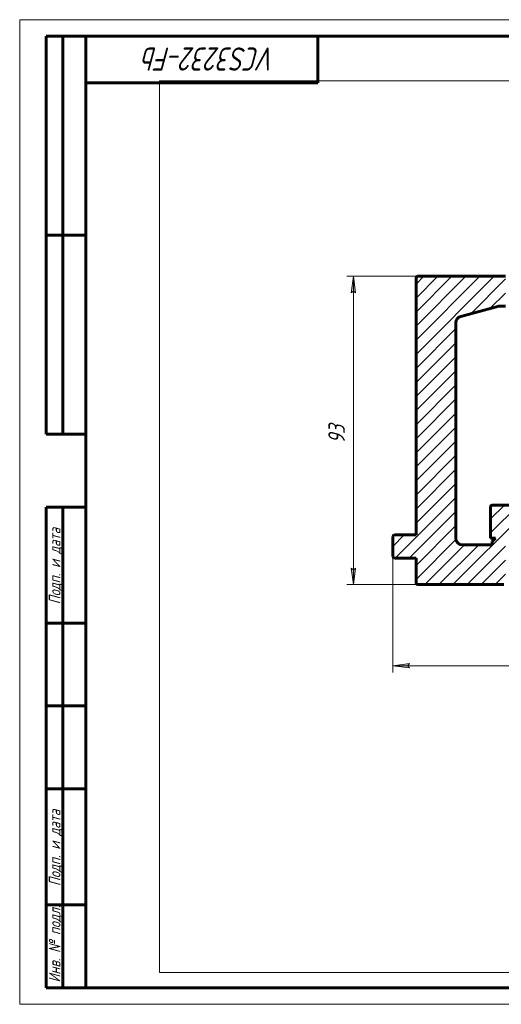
# Model space of a CAD drawing. Header units: millimetres. Extents: x 0 to 420, y 0 to 297.
# Tile 1 of 6: x 0 to 145, y 0 to 297. Entities that reach past the tile are written whole.
import ezdxf

# ---------------------------------------------------------------- set-up
doc = ezdxf.new("R2010")
doc.units = ezdxf.units.MM
for name, pattern in [('K5LT_BASIC', [0]), ('K5LT_THIN', [0]), ('K5LT_THIN_INCLUDED_TO_HATCHING', [0])]:
    doc.linetypes.add(name, pattern=pattern)
doc.layers.add('Системный слой', color=7, linetype='Continuous')
doc.layers.add('Системный слой (1)', color=7, linetype='Continuous', true_color=0x6c6c6c)
doc.styles.add('KDIMTEXTSTYLE', font='GOST_AU.SHX', dxfattribs={"width": 0.96, "oblique": 15, "height": 5})
doc.styles.add('KTEXTSTYLE', font='GOST_AU.SHX', dxfattribs={"width": 0.96, "height": 5})
doc.dimstyles.new('KDIMSTYLE (1.00)', dxfattribs={"dimtxt": 5, "dimasz": 1, "dimexe": 2, "dimexo": 0, "dimgap": 1, "dimtad": 1, "dimtxsty": 'KDIMTEXTSTYLE', "dimsah": 1, "dimcen": 0, "dimdle": 1, "dimadec": 0, "dimazin": 0, "dimtfac": 0.667, "dimtmove": 0, "dimatfit": 3, "dimfxl": 1, "dimtvp": 1, "dimtolj": 1, "dimtzin": 0, "dimarcsym": 0})

# ---------------------------------------------------------------- blocks, each defined once
blk = doc.blocks.new('U24')
at = {"layer": 'Системный слой (1)', "color": 7, "linetype": 'K5LT_THIN_INCLUDED_TO_HATCHING', "lineweight": 18, "true_color": 0xffffff}
for p, q in [((42.18, 278.59), (387.18, 278.59)), ((42.18, 9.59), (42.18, 278.59)), ((387.18, 278.59), (387.18, 9.59)), ((387.18, 9.59), (42.18, 9.59))]:
    blk.add_line(p, q, dxfattribs=at)
blk = doc.blocks.new('D0')
at = {"layer": 'Системный слой (1)'}
for points in [[(112.68, 102.12), (117.68, 102.78), (117.18, 102.12), (117.68, 101.46)], [(311.68, 101.46), (316.68, 102.12), (311.68, 102.78), (312.18, 102.12)]]:
    blk.add_hatch(color=7, dxfattribs=at).paths.add_polyline_path(points)
at = {"layer": 'Системный слой (1)', "color": 7, "linetype": 'K5LT_THIN', "lineweight": 18, "true_color": 0xffffff}
for p, q in [((112.68, 138.09), (112.68, 100.12)), ((316.68, 138.09), (316.68, 100.12)), ((112.68, 102.12), (117.68, 102.78)), ((117.68, 101.46), (112.68, 102.12)), ((117.68, 102.78), (117.18, 102.12)), ((117.18, 102.12), (117.68, 101.46)), ((312.18, 102.12), (311.68, 102.78)), ((311.68, 102.78), (316.68, 102.12)), ((316.68, 102.12), (311.68, 101.46)), ((311.68, 101.46), (312.18, 102.12))]:
    blk.add_line(p, q, dxfattribs=at)
blk.add_wipeout([(207.42, 103.12), (207.42, 110.5), (221.36, 110.5), (221.36, 103.12)]).dxf.layer = 'Системный слой (1)'
blk.add_line((112.68, 102.12), (316.68, 102.12), dxfattribs=at)
at = {"layer": 'Системный слой (1)', "color": 7, "char_height": 5, "attachment_point": 1, "style": 'KTEXTSTYLE'}
for s, insert in [('\\H5.0;\\W1.000;\\Q15;\\Q15;\\W0.965;∅', (207.42, 109.71)), ('\\H5.0;\\W1.000;\\Q15;\\Q15;\\W0.965;204', (210.72, 109.71))]:
    blk.add_mtext(s, dxfattribs=dict(at, insert=insert))
blk = doc.blocks.new('KDIMARROW_01')
at = {"layer": 'Системный слой'}
blk.add_hatch(color=0, dxfattribs=at).paths.add_polyline_path([(0, 0), (-5, 0.66), (-4.5, 0), (-5, -0.66)])
at = {"layer": 'Системный слой', "color": 0, "linetype": 'K5LT_THIN', "lineweight": 18}
for p, q in [((-4.5, 0), (-5, 0.66)), ((-5, 0.66), (0, 0)), ((0, 0), (-5, -0.66)), ((-5, -0.66), (-4.5, 0))]:
    blk.add_line(p, q, dxfattribs=at)
at = {"layer": 'Системный слой (1)', "color": 0, "linetype": 'K5LT_THIN', "lineweight": 18}
blk.add_line((214.68, 173.09), (213.68, 173.09), dxfattribs=at)
blk = doc.blocks.new('D2')
at = {"layer": 'Системный слой (1)'}
for points in [[(101.44, 214.59), (100.78, 219.59), (100.12, 214.59), (100.78, 215.09)], [(100.78, 126.59), (101.44, 131.59), (100.78, 131.09), (100.12, 131.59)]]:
    blk.add_hatch(color=7, dxfattribs=at).paths.add_polyline_path(points)
at = {"layer": 'Системный слой (1)', "color": 7, "linetype": 'K5LT_THIN', "lineweight": 18, "true_color": 0xffffff}
for p, q in [((133.43, 219.59), (98.78, 219.59)), ((100.12, 214.59), (100.78, 219.59)), ((100.78, 219.59), (101.44, 214.59)), ((100.78, 215.09), (100.12, 214.59)), ((101.44, 214.59), (100.78, 215.09)), ((100.78, 126.59), (100.12, 131.59)), ((100.12, 131.59), (100.78, 131.09)), ((100.78, 131.09), (101.44, 131.59)), ((101.44, 131.59), (100.78, 126.59)), ((133.18, 126.59), (98.78, 126.59))]:
    blk.add_line(p, q, dxfattribs=at)
blk.add_wipeout([(99.78, 169.14), (92.4, 169.14), (92.4, 176.73), (99.78, 176.73)]).dxf.layer = 'Системный слой (1)'
blk.add_line((100.78, 219.59), (100.78, 126.59), dxfattribs=at)
at = {"layer": 'Системный слой (1)', "color": 7, "insert": (93.19, 169.14), "char_height": 5, "attachment_point": 1, "rotation": 90, "style": 'KTEXTSTYLE'}
blk.add_mtext('\\H5.0;\\W1.000;\\Q15;\\Q15;\\W0.965;93', dxfattribs=at)
blk = doc.blocks.new('U25')
at = {"color": 7, "linetype": 'K5LT_THIN', "lineweight": 18, "true_color": 0xffffff}
for p, q in [((0, 0), (0, 297)), ((0, 297), (420, 297)), ((420, 0), (0, 0))]:
    blk.add_line(p, q, dxfattribs=at)
at = {"color": 143, "linetype": 'K5LT_BASIC', "lineweight": 60, "true_color": 0x33acca}
for p, q in [((8, 172), (8, 292)), ((20, 292), (8, 292)), ((13, 172), (13, 292)), ((20, 5), (20, 292)), ((20, 292), (415, 292)), ((90, 292), (90, 278)), ((90, 278), (20, 278)), ((20, 232), (8, 232)), ((20, 172), (8, 172)), ((8, 5), (8, 150)), ((20, 150), (8, 150)), ((13, 5), (13, 150)), ((20, 115), (8, 115)), ((20, 90), (8, 90)), ((20, 65), (8, 65)), ((20, 30), (8, 30)), ((20, 5), (8, 5)), ((415, 5), (20, 5))]:
    blk.add_line(p, q, dxfattribs=at)
at = {"color": 7, "attachment_point": 1, "style": 'KTEXTSTYLE'}
for s, insert, char_height, rotation in [('\\H5.0;\\W1.000;\\Q15;\\Q15;\\W0.965;\\H7.00;VCS3232-Fb', (77.39, 281.64), 7, 180), ('\\H5.0;\\W1.000;\\Q15;\\Q15;\\W0.965;\\H3.50;Подп. и дата', (8.82, 120.66), 3.5, 90), ('\\H5.0;\\W1.000;\\Q15;\\Q15;\\W0.965;\\H3.50;Подп. и дата', (8.82, 35.66), 3.5, 90), ('\\H5.0;\\W1.000;\\Q15;\\Q15;\\W0.965;\\H3.50;Инв. № подл.', (8.82, 6.57), 3.5, 90)]:
    blk.add_mtext(s, dxfattribs=dict(at, insert=insert, char_height=char_height, rotation=rotation))

msp = doc.modelspace()

# ---------------------------------------------------------------- hatches: boundary and pattern name
at = {"layer": 'Системный слой (1)'}
h = msp.add_hatch(dxfattribs=at)
h.set_pattern_fill('', angle=45, style=0, pattern_type=0)
h.set_pattern_definition([(45, (0, 0), (-2.12132, 2.12132), [])])
h.paths.add_polyline_path([(183.177, 150.589), (142.677, 150.589), (142.323, 150.443), (142.177, 150.089), (142.177, 140.589), (143.677, 140.589), (142.677, 139.589), (142.677, 138.589), (133.677, 138.589), (132.263, 139.175), (131.677, 140.589), (131.677, 205.571), (132.263, 206.985), (133.159, 207.503), (144.677, 210.589), (146.677, 210.589), (146.677, 219.589), (120.177, 219.589), (119.823, 219.443), (119.677, 219.089), (119.677, 141.589), (113.177, 141.589), (112.823, 141.443), (112.677, 141.089), (112.677, 135.089), (112.823, 134.735), (113.177, 134.589), (119.677, 134.589), (119.677, 127.089), (119.823, 126.735), (120.177, 126.589), (146.177, 126.589), (146.531, 126.735), (146.677, 127.089), (146.677, 140.589), (147.677, 140.589), (147.677, 141.089), (147.823, 141.443), (148.177, 141.589), (281.177, 141.589), (281.531, 141.443), (281.677, 141.089), (281.677, 140.589), (282.677, 140.589), (282.677, 127.089), (282.823, 126.735), (283.177, 126.589), (309.177, 126.589), (309.531, 126.735), (309.677, 127.089), (309.677, 134.589), (316.177, 134.589), (316.531, 134.735), (316.677, 135.089), (316.677, 141.089), (316.531, 141.443), (316.177, 141.589), (309.677, 141.589), (309.677, 219.089), (309.531, 219.443), (309.177, 219.589), (282.677, 219.589), (282.677, 210.589), (284.677, 210.589), (296.195, 207.503), (297.409, 206.571), (297.677, 205.571), (297.677, 140.589), (297.091, 139.175), (295.677, 138.589), (286.677, 138.589), (286.677, 139.589), (285.677, 140.589), (287.177, 140.589), (287.177, 150.089), (287.031, 150.443), (286.677, 150.589), (241.677, 150.589), (236.677, 150.589), (236.677, 157.089), (236.531, 157.443), (236.177, 157.589), (224.677, 157.589), (224.677, 208.589), (236.677, 208.589), (236.677, 210.589), (237.177, 210.589), (237.237, 209.859), (238.233, 207.692), (240.201, 206.338), (242.587, 206.182), (244.739, 207.291), (245.997, 209.327), (246.177, 210.589), (247.177, 210.589), (247.177, 218.589), (224.677, 218.589), (224.677, 217.589), (204.677, 217.589), (204.677, 218.589), (182.177, 218.589), (182.177, 210.589), (192.677, 210.589), (192.677, 208.589), (204.677, 208.589), (204.677, 157.589), (193.177, 157.589), (192.823, 157.443), (192.677, 157.089), (192.677, 150.589), (192.177, 150.589), (191.641, 152.719), (189.762, 154.577), (187.386, 155.08), (185.123, 154.294), (183.581, 152.452)])
h.paths.add_polyline_path([(241.677, 150.589), (243.54, 150.993), (245.384, 152.538), (246.169, 154.82), (245.661, 157.182), (244.002, 158.942), (241.647, 159.589), (239.296, 158.907), (237.676, 157.148), (237.186, 154.8), (237.981, 152.522), (239.887, 150.96)])
h.paths.add_polyline_path([(188.574, 201.679), (190.075, 202.281), (191.799, 204.284), (192.126, 206.762), (191.146, 208.955), (189.169, 210.334), (186.761, 210.495), (184.612, 209.384), (183.317, 207.204), (183.38, 204.754), (184.678, 202.734), (186.993, 201.641)])
h.paths.add_polyline_path([(187.677, 156.714), (190.001, 157.36), (191.658, 159.116), (192.169, 161.482), (191.392, 163.754), (189.551, 165.305), (187.172, 165.686), (184.96, 164.801), (183.427, 162.691), (183.282, 160.247), (184.396, 158.134), (186.605, 156.844)])
h.paths.add_polyline_path([(241.677, 164.464), (244.001, 165.11), (245.659, 166.868), (246.159, 169.367), (245.247, 171.703), (243.217, 173.192), (240.703, 173.357), (238.533, 172.183), (237.307, 170.039), (237.393, 167.588), (238.703, 165.587), (241.012, 164.513)])
h.paths.add_polyline_path([(187.677, 172.214), (190.001, 172.86), (191.658, 174.616), (192.169, 176.982), (191.392, 179.254), (189.551, 180.805), (187.172, 181.186), (184.96, 180.301), (183.427, 178.191), (183.282, 175.747), (184.396, 173.634), (186.605, 172.344)])
h.paths.add_polyline_path([(241.677, 179.964), (244.001, 180.61), (245.659, 182.368), (246.159, 184.867), (245.247, 187.203), (243.217, 188.692), (240.703, 188.857), (238.533, 187.683), (237.307, 185.539), (237.393, 183.088), (238.703, 181.087), (241.012, 180.013)])
h.paths.add_polyline_path([(187.677, 187.714), (190.001, 188.36), (191.658, 190.116), (192.169, 192.482), (191.392, 194.754), (189.551, 196.305), (187.172, 196.686), (184.96, 195.801), (183.427, 193.691), (183.282, 191.247), (184.396, 189.134), (186.605, 187.844)])
h.paths.add_polyline_path([(241.677, 195.464), (244.001, 196.11), (245.659, 197.868), (246.159, 200.367), (245.247, 202.703), (243.217, 204.192), (240.703, 204.357), (238.533, 203.183), (237.307, 201.039), (237.393, 198.588), (238.703, 196.587), (241.012, 195.513)])

# ---------------------------------------------------------------- linework, layer by layer
at = {"layer": 'Системный слой (1)', "color": 143, "linetype": 'K5LT_BASIC', "lineweight": 60, "true_color": 0x33acca}
for p, q in [((119.677, 141.589), (119.677, 219.089)), ((120.177, 219.589), (146.677, 219.589)), ((144.677, 210.589), (133.159, 207.503)), ((144.677, 210.589), (146.677, 210.589)), ((131.677, 140.589), (131.677, 205.571)), ((142.177, 140.589), (142.177, 150.089)), ((142.677, 150.589), (183.177, 150.589)), ((112.677, 135.089), (112.677, 141.089)), ((113.177, 141.589), (119.677, 141.589)), ((143.677, 140.589), (142.177, 140.589)), ((143.677, 140.589), (142.677, 139.589)), ((133.677, 138.589), (142.677, 138.589)), ((142.677, 138.589), (142.677, 139.589)), ((119.677, 134.589), (113.177, 134.589)), ((119.677, 127.089), (119.677, 134.589)), ((146.177, 126.589), (120.177, 126.589))]:
    msp.add_line(p, q, dxfattribs=at)
for centre, radius, start, end in [((120.177, 219.089), 0.5, 90, 180), ((133.677, 205.571), 2, 105, 180), ((142.677, 150.089), 0.5, 90, 180), ((113.177, 141.089), 0.5, 90, 180), ((133.677, 140.589), 2, 180, 270), ((113.177, 135.089), 0.5, 180, 270), ((120.177, 127.089), 0.5, 180, 270)]:
    msp.add_arc(centre, radius, start, end, dxfattribs=at)

# ---------------------------------------------------------------- block references
at = {"layer": 'Системный слой (1)'}
msp.add_blockref('U24', (0, 0), dxfattribs=at)

# ---------------------------------------------------------------- next in the draw order: dimensions: what is measured, and where the dimension line sits
at = {"layer": 'Системный слой (1)', "color": 7}
dim = msp.add_linear_dim(base=(112.677, 102.121), p1=(316.677, 138.089), p2=(112.677, 138.089), dimstyle='KDIMSTYLE (1.00)', override={"dimexo": 0, "dimpost": '\\H5.0;\\W0.965;\\Q15;∅<>', "dimblk1": 'KDIMARROW_01', "dimblk2": 'KDIMARROW_01', "dimse1": 0, "dimse2": 0, "dimclrt": 7, "dimtol": 1, "dimtp": 0, "dimtm": 0, "dimtdec": 5, "dimtolj": 1}, dxfattribs=at)
dim.commit()
dim.dimension.update_dxf_attribs({"geometry": 'D0', "text_midpoint": (214.677, 102.121), "dimtype": 160})

# ---------------------------------------------------------------- next in the draw order: dimensions: what is measured, and where the dimension line sits
dim = msp.add_linear_dim(base=(100.779, 219.589), p1=(133.177, 126.589), p2=(133.427, 219.589), angle=90, dimstyle='KDIMSTYLE (1.00)', override={"dimexo": 0, "dimpost": '\\H5.0;\\W0.965;\\Q15;<>', "dimblk1": 'KDIMARROW_01', "dimblk2": 'KDIMARROW_01', "dimse1": 0, "dimse2": 0, "dimclrt": 7, "dimtol": 1, "dimtp": 0, "dimtm": 0, "dimtdec": 5, "dimtolj": 1}, dxfattribs=at)
dim.commit()
dim.dimension.update_dxf_attribs({"geometry": 'D2', "text_midpoint": (100.779, 173.089), "dimtype": 160})

# ---------------------------------------------------------------- next in the draw order: block references
msp.add_blockref('U25', (0, 0))

doc.saveas('drawing.dxf')
